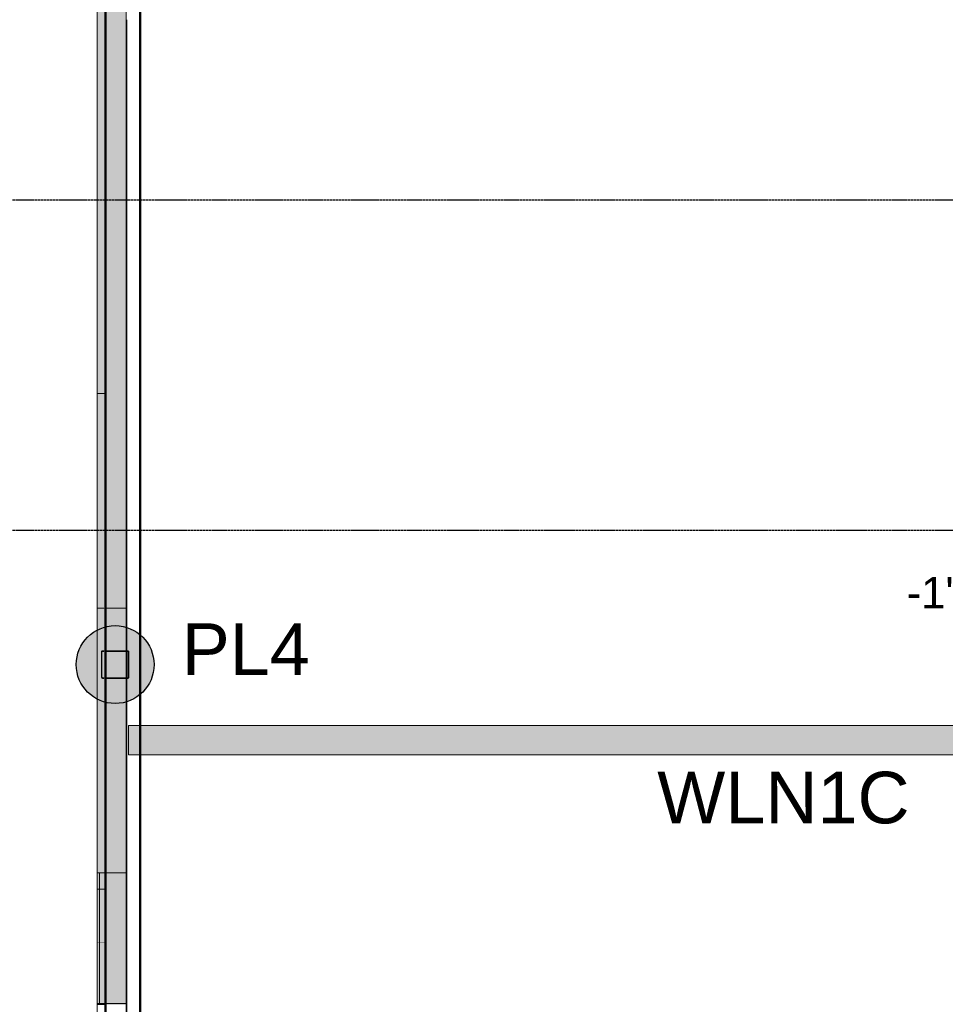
# Model space of a CAD drawing. Header units: inches. Extents: x -4126 to -1814, y 9773 to 12338.
# Tile 55 of 113: x -3854 to -3585, y 11049 to 11336. Entities that reach past the tile are written whole.
import ezdxf

# ---------------------------------------------------------------- set-up
doc = ezdxf.new("R2010")
doc.units = ezdxf.units.IN
doc.header["$MEASUREMENT"] = 0
doc.linetypes.add('Grid Line 1_2_', pattern=[0.875, 0.5, -0.125, 0.125, -0.125])
for name, color, linetype, lineweight in [('A-WALL', 113, 'Continuous', 13), ('G-ANNO-DIMS', 111, 'Continuous', 9), ('I-WALL', 2, 'Continuous', 13), ('S-COLS', 52, 'Continuous', 9), ('S-FNDN', 32, 'Continuous', 13), ('S-GRID', 1, 'Continuous', 9)]:
    doc.layers.add(name, color=color, linetype=linetype, lineweight=lineweight)
doc.layers.add('loads', color=1, linetype='Continuous')
doc.styles.add('Arial', font='Arial.ttf', dxfattribs={"height": 18})
doc.styles.add('Arial_2', font='arial.ttf', dxfattribs={"height": 9.070866})

# ---------------------------------------------------------------- blocks, each defined once
blk = doc.blocks.new('CTR - 1st Phase - Shell_rvt-1-FRAMING PLAN - 1ST FLOOR')
at = {"layer": 'A-WALL', "lineweight": 5, "transparency": 33554585}
h = blk.add_hatch(color=13, dxfattribs=at)
h.paths.add_polyline_path([(-3829.32, 10011.59), (-3823.32, 10011.59), (-3823.32, 10051.37), (-3829.32, 10051.37), (-3829.32, 10050.65)], flags=0)
h.paths.add_polyline_path([(-3829.32, 10089.39), (-3823.32, 10089.39), (-3823.32, 10127.98), (-3829.32, 10127.98), (-3829.32, 10105.37)], flags=0)
h.paths.add_polyline_path([(-3829.32, 10166), (-3823.32, 10166), (-3823.32, 10167.33), (-3829.32, 10167.33)], flags=0)
h.paths.add_polyline_path([(-3823.32, 10203.45), (-3823.32, 10242.99), (-3829.32, 10242.99), (-3829.32, 10203.45)], flags=0)
h.paths.add_polyline_path([(-3823.32, 10281.01), (-3823.32, 10363.19), (-3829.32, 10363.19), (-3829.32, 10281.01), (-3823.82, 10281.01)], flags=0)
h.paths.add_polyline_path([(-3824.69, 10391.06), (-3823.32, 10391.06), (-3823.32, 10434.99), (-3829.32, 10434.99), (-3829.32, 10391.06)], flags=0)
h.paths.add_polyline_path([(-3829.32, 10473.01), (-3823.32, 10473.01), (-3823.32, 10473.77), (-3829.32, 10473.77)], flags=0)
h.paths.add_polyline_path([(-3823.32, 10511.79), (-3823.32, 10588.78), (-3829.32, 10588.78), (-3829.32, 10511.79), (-3825.65, 10511.79)], flags=0)
h.paths.add_polyline_path([(-3829.32, 10626.8), (-3823.32, 10626.8), (-3823.32, 10627.18), (-3829.32, 10627.18)], flags=0)
h.paths.add_polyline_path([(-3823.32, 10665.2), (-3823.32, 10746.19), (-3829.32, 10746.19), (-3829.32, 10665.2), (-3826.87, 10665.2)], flags=0)
h.paths.add_polyline_path([(-3823.32, 10774.06), (-3823.32, 10780.97), (-3829.32, 10780.97), (-3829.32, 10774.06), (-3827.74, 10774.06)], flags=0)
h.paths.add_polyline_path([(-3823.32, 10818.99), (-3823.32, 10857.77), (-3829.32, 10857.77), (-3829.32, 10818.99), (-3828.09, 10818.99)], flags=0)
h.paths.add_polyline_path([(-3828.71, 10895.79), (-3823.32, 10895.79), (-3823.32, 10902.05), (-3829.32, 10902.05), (-3829.32, 10895.79)], flags=0)
h.paths.add_polyline_path([(-3823.32, 10929.93), (-3823.32, 10973.54), (-3829.32, 10973.54), (-3829.32, 10929.93), (-3828.98, 10929.93)], flags=0)
h.paths.add_polyline_path([(-3823.32, 11009.66), (-3823.32, 11011.18), (-3829.32, 11011.18), (-3829.32, 11009.66)], flags=0)
h.paths.add_polyline_path([(-3824.76, 11049.2), (-3823.32, 11049.2), (-3823.32, 11049.58), (-3829.32, 11049.58), (-3829.32, 11049.2)], flags=0)
h.paths.add_polyline_path([(-3823.32, 11087.6), (-3823.32, 11144.15), (-3829.32, 11144.15), (-3829.32, 11087.6), (-3826.28, 11087.6)], flags=0)
h.paths.add_polyline_path([(-3823.32, 11144.33), (-3823.32, 11151.98), (-3829.32, 11151.98), (-3829.32, 11144.33), (-3828.52, 11144.33)], flags=0)
h.paths.add_polyline_path([(-3827.17, 11152.15), (-3823.32, 11152.15), (-3823.32, 11164.59), (-3829.32, 11164.59), (-3829.32, 11152.15), (-3828.83, 11152.15)], flags=0)
h.paths.add_polyline_path([(-3823.32, 11394.99), (-3823.32, 11403.15), (-3829.32, 11403.15), (-3829.32, 11394.99)], flags=0)
h.paths.add_polyline_path([(-3823.32, 11403.33), (-3823.32, 11410.98), (-3829.32, 11410.98), (-3829.32, 11403.33), (-3827.87, 11403.33)], flags=0)
h.paths.add_polyline_path([(-3829.32, 11411.15), (-3823.32, 11411.15), (-3823.32, 11429.49), (-3823.82, 11429.49), (-3823.82, 11430.08), (-3829.32, 11430.08), (-3829.32, 11415.99)], flags=0)
h = blk.add_hatch(color=13, dxfattribs=at)
h.paths.add_polyline_path([(-3823.2, 10011.59), (-3823.2, 10051.37), (-3823.32, 10051.37), (-3823.32, 10011.59)], flags=0)
h.paths.add_polyline_path([(-3823.32, 10089.39), (-3823.2, 10089.39), (-3823.2, 10104.54), (-3823.32, 10104.54)], flags=0)
h.paths.add_polyline_path([(-3823.32, 10104.94), (-3823.2, 10104.94), (-3823.2, 10105.37), (-3823.32, 10105.37)], flags=0)
h.paths.add_polyline_path([(-3823.32, 10106.2), (-3823.2, 10106.2), (-3823.2, 10106.63), (-3823.32, 10106.63)], flags=0)
h.paths.add_polyline_path([(-3823.32, 10107.02), (-3823.2, 10107.02), (-3823.2, 10127.98), (-3823.32, 10127.98)], flags=0)
h.paths.add_polyline_path([(-3823.25, 10166), (-3823.2, 10166), (-3823.2, 10167.33), (-3823.32, 10167.33), (-3823.32, 10166)], flags=0)
h.paths.add_polyline_path([(-3823.2, 10203.45), (-3823.2, 10242.99), (-3823.32, 10242.99), (-3823.32, 10203.45)], flags=0)
h.paths.add_polyline_path([(-3823.32, 10281.01), (-3823.2, 10281.01), (-3823.2, 10296.07), (-3823.32, 10296.07)], flags=0)
h.paths.add_polyline_path([(-3823.32, 10296.47), (-3823.2, 10296.47), (-3823.2, 10296.9), (-3823.32, 10296.9)], flags=0)
h.paths.add_polyline_path([(-3823.32, 10297.73), (-3823.2, 10297.73), (-3823.2, 10298.16), (-3823.32, 10298.16)], flags=0)
h.paths.add_polyline_path([(-3823.2, 10298.55), (-3823.2, 10343.95), (-3823.32, 10343.95), (-3823.32, 10298.55)], flags=0)
h.paths.add_polyline_path([(-3823.2, 10344.35), (-3823.2, 10344.78), (-3823.32, 10344.78), (-3823.32, 10344.35)], flags=0)
h.paths.add_polyline_path([(-3823.32, 10345.61), (-3823.2, 10345.61), (-3823.2, 10346.04), (-3823.32, 10346.04)], flags=0)
h.paths.add_polyline_path([(-3823.2, 10346.43), (-3823.2, 10363.19), (-3823.32, 10363.19), (-3823.32, 10346.43)], flags=0)
h.paths.add_polyline_path([(-3823.2, 10391.06), (-3823.2, 10391.84), (-3823.32, 10391.84), (-3823.32, 10391.06)], flags=0)
h.paths.add_polyline_path([(-3823.32, 10392.23), (-3823.2, 10392.23), (-3823.2, 10392.66), (-3823.32, 10392.66)], flags=0)
h.paths.add_polyline_path([(-3823.32, 10393.49), (-3823.2, 10393.49), (-3823.2, 10393.92), (-3823.32, 10393.92)], flags=0)
h.paths.add_polyline_path([(-3823.2, 10394.32), (-3823.2, 10434.99), (-3823.32, 10434.99), (-3823.32, 10394.32)], flags=0)
h.paths.add_polyline_path([(-3823.2, 10473.01), (-3823.2, 10473.77), (-3823.32, 10473.77), (-3823.32, 10473.01)], flags=0)
h.paths.add_polyline_path([(-3823.32, 10511.79), (-3823.2, 10511.79), (-3823.2, 10535.48), (-3823.32, 10535.48)], flags=0)
h.paths.add_polyline_path([(-3823.2, 10535.87), (-3823.2, 10536.3), (-3823.32, 10536.3), (-3823.32, 10535.87)], flags=0)
h.paths.add_polyline_path([(-3823.32, 10537.14), (-3823.2, 10537.14), (-3823.2, 10537.57), (-3823.32, 10537.57)], flags=0)
h.paths.add_polyline_path([(-3823.2, 10537.96), (-3823.2, 10583.36), (-3823.32, 10583.36), (-3823.32, 10537.96)], flags=0)
h.paths.add_polyline_path([(-3823.32, 10583.76), (-3823.2, 10583.76), (-3823.2, 10584.19), (-3823.32, 10584.19)], flags=0)
h.paths.add_polyline_path([(-3823.32, 10585.02), (-3823.2, 10585.02), (-3823.2, 10585.45), (-3823.32, 10585.45)], flags=0)
h.paths.add_polyline_path([(-3823.2, 10585.84), (-3823.2, 10588.78), (-3823.32, 10588.78), (-3823.32, 10585.84)], flags=0)
h.paths.add_polyline_path([(-3823.32, 10626.8), (-3823.2, 10626.8), (-3823.2, 10627.18), (-3823.32, 10627.18)], flags=0)
h.paths.add_polyline_path([(-3823.2, 10665.2), (-3823.2, 10679.13), (-3823.32, 10679.13), (-3823.32, 10665.2)], flags=0)
h.paths.add_polyline_path([(-3823.32, 10679.52), (-3823.2, 10679.52), (-3823.2, 10679.95), (-3823.32, 10679.95)], flags=0)
h.paths.add_polyline_path([(-3823.32, 10680.78), (-3823.2, 10680.78), (-3823.2, 10681.21), (-3823.32, 10681.21)], flags=0)
h.paths.add_polyline_path([(-3823.32, 10681.61), (-3823.2, 10681.61), (-3823.2, 10727.01), (-3823.32, 10727.01)], flags=0)
h.paths.add_polyline_path([(-3823.32, 10727.4), (-3823.2, 10727.4), (-3823.2, 10727.83), (-3823.32, 10727.83)], flags=0)
h.paths.add_polyline_path([(-3823.32, 10728.67), (-3823.2, 10728.67), (-3823.2, 10729.1), (-3823.32, 10729.1)], flags=0)
h.paths.add_polyline_path([(-3823.2, 10729.49), (-3823.2, 10746.19), (-3823.32, 10746.19), (-3823.32, 10729.49)], flags=0)
h.paths.add_polyline_path([(-3823.2, 10774.06), (-3823.2, 10774.89), (-3823.32, 10774.89), (-3823.32, 10774.06)], flags=0)
h.paths.add_polyline_path([(-3823.2, 10775.28), (-3823.2, 10775.71), (-3823.32, 10775.71), (-3823.32, 10775.28)], flags=0)
h.paths.add_polyline_path([(-3823.32, 10776.55), (-3823.2, 10776.55), (-3823.2, 10776.98), (-3823.32, 10776.98)], flags=0)
h.paths.add_polyline_path([(-3823.2, 10777.37), (-3823.2, 10780.97), (-3823.32, 10780.97), (-3823.32, 10777.37)], flags=0)
h.paths.add_polyline_path([(-3823.2, 10818.99), (-3823.2, 10822.77), (-3823.32, 10822.77), (-3823.32, 10818.99)], flags=0)
h.paths.add_polyline_path([(-3823.32, 10823.17), (-3823.2, 10823.17), (-3823.2, 10823.6), (-3823.32, 10823.6)], flags=0)
h.paths.add_polyline_path([(-3823.32, 10824.08), (-3823.2, 10824.08), (-3823.2, 10824.5), (-3823.32, 10824.5)], flags=0)
h.paths.add_polyline_path([(-3823.32, 10824.9), (-3823.2, 10824.9), (-3823.2, 10857.77), (-3823.32, 10857.77), (-3823.32, 10825.65)], flags=0)
h.paths.add_polyline_path([(-3823.32, 10895.79), (-3823.2, 10895.79), (-3823.2, 10902.05), (-3823.32, 10902.05)], flags=0)
h.paths.add_polyline_path([(-3823.32, 10929.93), (-3823.2, 10929.93), (-3823.2, 10966.06), (-3823.32, 10966.06)], flags=0)
h.paths.add_polyline_path([(-3823.32, 10966.46), (-3823.2, 10966.46), (-3823.2, 10966.89), (-3823.32, 10966.89)], flags=0)
h.paths.add_polyline_path([(-3823.2, 10967.72), (-3823.2, 10968.15), (-3823.32, 10968.15), (-3823.32, 10967.72)], flags=0)
h.paths.add_polyline_path([(-3823.32, 10968.54), (-3823.2, 10968.54), (-3823.2, 10973.54), (-3823.32, 10973.54)], flags=0)
h.paths.add_polyline_path([(-3823.2, 11009.66), (-3823.2, 11011.18), (-3823.32, 11011.18), (-3823.32, 11009.66)], flags=0)
h.paths.add_polyline_path([(-3823.32, 11049.2), (-3823.2, 11049.2), (-3823.2, 11049.58), (-3823.32, 11049.58)], flags=0)
h.paths.add_polyline_path([(-3823.2, 11087.6), (-3823.2, 11109.71), (-3823.32, 11109.71), (-3823.32, 11087.6)], flags=0)
h.paths.add_polyline_path([(-3823.32, 11110.1), (-3823.2, 11110.1), (-3823.2, 11110.53), (-3823.32, 11110.53)], flags=0)
h.paths.add_polyline_path([(-3823.2, 11111.37), (-3823.2, 11111.8), (-3823.32, 11111.8), (-3823.32, 11111.37)], flags=0)
h.paths.add_polyline_path([(-3823.32, 11112.19), (-3823.2, 11112.19), (-3823.2, 11144.15), (-3823.32, 11144.15), (-3823.32, 11121.94)], flags=0)
h.paths.add_polyline_path([(-3823.2, 11144.33), (-3823.2, 11151.98), (-3823.32, 11151.98), (-3823.32, 11144.33)], flags=0)
h.paths.add_polyline_path([(-3823.32, 11152.15), (-3823.2, 11152.15), (-3823.2, 11157.59), (-3823.32, 11157.59)], flags=0)
h.paths.add_polyline_path([(-3823.32, 11157.99), (-3823.2, 11157.99), (-3823.2, 11158.41), (-3823.32, 11158.41)], flags=0)
h.paths.add_polyline_path([(-3823.2, 11159.25), (-3823.2, 11159.68), (-3823.32, 11159.68), (-3823.32, 11159.25)], flags=0)
h.paths.add_polyline_path([(-3823.32, 11160.07), (-3823.2, 11160.07), (-3823.2, 11164.59), (-3823.32, 11164.59)], flags=0)
h.paths.add_polyline_path([(-3823.2, 11394.99), (-3823.2, 11403.15), (-3823.32, 11403.15), (-3823.32, 11394.99)], flags=0)
h.paths.add_polyline_path([(-3823.32, 11403.33), (-3823.2, 11403.33), (-3823.2, 11410.98), (-3823.32, 11410.98), (-3823.32, 11406.9)], flags=0)
h.paths.add_polyline_path([(-3823.32, 11411.15), (-3823.2, 11411.15), (-3823.2, 11429.49), (-3823.32, 11429.49), (-3823.32, 11417.66)], flags=0)
h = blk.add_hatch(color=13, dxfattribs=at)
h.paths.add_polyline_path([(-3829.32, 11144.15), (-3823.32, 11144.15), (-3823.32, 11144.33), (-3829.32, 11144.33), (-3829.32, 11144.17)], flags=0)
h.paths.add_polyline_path([(-3828.83, 11151.98), (-3823.32, 11151.99), (-3823.32, 11152.15), (-3829.32, 11152.13), (-3829.32, 11151.98)], flags=0)
h.paths.add_polyline_path([(-3829.32, 11403.15), (-3823.32, 11403.15), (-3823.32, 11403.33), (-3829.32, 11403.33), (-3829.32, 11403.17)], flags=0)
h.paths.add_polyline_path([(-3829.32, 11410.98), (-3823.32, 11410.99), (-3823.32, 11411.15), (-3829.32, 11411.13)], flags=0)
h = blk.add_hatch(color=13, dxfattribs=at)
h.paths.add_polyline_path([(-3823.2, 11144.15), (-3823.2, 11144.33), (-3823.32, 11144.32), (-3823.32, 11144.15)], flags=0)
h.paths.add_polyline_path([(-3823.2, 11151.98), (-3823.2, 11152.15), (-3823.32, 11152.15), (-3823.32, 11151.98)], flags=0)
h.paths.add_polyline_path([(-3823.2, 11403.15), (-3823.2, 11403.33), (-3823.32, 11403.32), (-3823.32, 11403.15)], flags=0)
h.paths.add_polyline_path([(-3823.2, 11410.98), (-3823.2, 11411.15), (-3823.32, 11411.15), (-3823.32, 11410.98)], flags=0)
h = blk.add_hatch(color=13, dxfattribs=at)
h.paths.add_polyline_path([(-3829.32, 11283.17), (-3829.57, 11283.19), (-3829.54, 11283.33), (-3829.32, 11283.34), (-3829.32, 11394.99), (-3831.82, 11394.99), (-3831.82, 11283.18), (-3829.39, 11283.17)], flags=0)
h.paths.add_polyline_path([(-3829.58, 11164.59), (-3829.32, 11164.59), (-3829.32, 11283.17), (-3829.82, 11283.17), (-3829.79, 11164.59), (-3829.59, 11164.59)], flags=0)
for points in [[(-3829.32, 11164.59), (-3823.32, 11164.59), (-3823.32, 11394.99), (-3829.32, 11394.99), (-3829.32, 11170.09)], [(-3829.82, 11164.59), (-3829.82, 11283.17), (-3831.82, 11283.15), (-3831.82, 11164.59)], [(-3829.32, 11283.17), (-3829.32, 11283.34), (-3829.57, 11283.33), (-3829.54, 11283.19), (-3829.32, 11283.17)], [(-3829.82, 11067.4), (-3829.82, 11087.6), (-3831.82, 11087.6), (-3831.82, 11067.4)], [(-3824.78, 11049.58), (-3823.32, 11049.58), (-3823.32, 11087.6), (-3829.32, 11087.6), (-3829.32, 11049.58)], [(-3831.82, 11067.34), (-3829.82, 11067.34), (-3829.82, 11067.4), (-3831.82, 11067.4), (-3831.82, 11067.34)], [(-3831.82, 11067.32), (-3829.32, 11067.36), (-3829.32, 11067.4), (-3829.82, 11067.4), (-3829.82, 11067.34), (-3831.82, 11067.32)], [(-3823.2, 11062.65), (-3823.2, 11063.48), (-3823.32, 11063.48), (-3823.32, 11062.65)], [(-3829.65, 11049.2), (-3829.32, 11049.2), (-3829.32, 11049.58), (-3831.82, 11049.58), (-3831.82, 11049.2), (-3829.75, 11049.2)]]:
    blk.add_hatch(color=13, dxfattribs=at).paths.add_polyline_path(points, flags=0)
h = blk.add_hatch(color=13, dxfattribs=at)
h.paths.add_polyline_path([(-3823.32, 11164.59), (-3823.2, 11164.59), (-3823.2, 11205.47), (-3823.32, 11205.47), (-3823.32, 11170.09)], flags=0)
h.paths.add_polyline_path([(-3823.32, 11205.87), (-3823.2, 11205.87), (-3823.2, 11206.3), (-3823.32, 11206.3)], flags=0)
h.paths.add_polyline_path([(-3823.32, 11207.13), (-3823.2, 11207.13), (-3823.2, 11207.56), (-3823.32, 11207.56)], flags=0)
h.paths.add_polyline_path([(-3823.32, 11207.95), (-3823.2, 11207.95), (-3823.2, 11253.36), (-3823.32, 11253.36)], flags=0)
h.paths.add_polyline_path([(-3823.32, 11253.75), (-3823.2, 11253.75), (-3823.2, 11254.18), (-3823.32, 11254.18)], flags=0)
h.paths.add_polyline_path([(-3823.32, 11255.01), (-3823.2, 11255.01), (-3823.2, 11255.44), (-3823.32, 11255.44)], flags=0)
h.paths.add_polyline_path([(-3823.32, 11255.84), (-3823.2, 11255.84), (-3823.2, 11287.78), (-3823.32, 11287.78), (-3823.32, 11256.21)], flags=0)
h.paths.add_polyline_path([(-3823.32, 11288.2), (-3823.2, 11288.2), (-3823.2, 11288.63), (-3823.32, 11288.63), (-3823.32, 11288.5)], flags=0)
h.paths.add_polyline_path([(-3823.32, 11289.02), (-3823.2, 11289.02), (-3823.2, 11334.42), (-3823.32, 11334.42), (-3823.32, 11299.26)], flags=0)
h.paths.add_polyline_path([(-3823.2, 11334.82), (-3823.2, 11335.25), (-3823.32, 11335.25), (-3823.32, 11334.82)], flags=0)
h.paths.add_polyline_path([(-3823.32, 11336.08), (-3823.2, 11336.08), (-3823.2, 11336.51), (-3823.32, 11336.51)], flags=0)
h.paths.add_polyline_path([(-3823.32, 11336.9), (-3823.2, 11336.9), (-3823.2, 11382.3), (-3823.32, 11382.3), (-3823.32, 11342.32)], flags=0)
h.paths.add_polyline_path([(-3823.32, 11382.7), (-3823.2, 11382.7), (-3823.2, 11383.13), (-3823.32, 11383.13)], flags=0)
h.paths.add_polyline_path([(-3823.32, 11383.96), (-3823.2, 11383.96), (-3823.2, 11384.39), (-3823.32, 11384.39)], flags=0)
h.paths.add_polyline_path([(-3823.32, 11384.78), (-3823.2, 11384.78), (-3823.2, 11394.99), (-3823.32, 11394.99), (-3823.32, 11385.37)], flags=0)
h = blk.add_hatch(color=13, dxfattribs=at)
h.paths.add_polyline_path([(-3823.2, 11205.47), (-3823.2, 11205.87), (-3823.32, 11205.87), (-3823.32, 11205.47)], flags=0)
h.paths.add_polyline_path([(-3823.32, 11207.56), (-3823.2, 11207.56), (-3823.2, 11207.95), (-3823.32, 11207.95)], flags=0)
h.paths.add_polyline_path([(-3823.2, 11253.36), (-3823.2, 11253.75), (-3823.32, 11253.75), (-3823.32, 11253.36)], flags=0)
h.paths.add_polyline_path([(-3823.2, 11255.44), (-3823.2, 11255.84), (-3823.32, 11255.84), (-3823.32, 11255.44)], flags=0)
h.paths.add_polyline_path([(-3823.32, 11288.63), (-3823.2, 11288.63), (-3823.2, 11289.02), (-3823.32, 11289.02)], flags=0)
h.paths.add_polyline_path([(-3823.2, 11334.42), (-3823.2, 11334.82), (-3823.32, 11334.82), (-3823.32, 11334.42)], flags=0)
h.paths.add_polyline_path([(-3823.2, 11336.51), (-3823.2, 11336.9), (-3823.32, 11336.9), (-3823.32, 11336.51)], flags=0)
h.paths.add_polyline_path([(-3823.32, 11382.3), (-3823.2, 11382.3), (-3823.2, 11382.7), (-3823.32, 11382.7)], flags=0)
h.paths.add_polyline_path([(-3823.32, 11384.39), (-3823.2, 11384.39), (-3823.2, 11384.78), (-3823.32, 11384.78)], flags=0)
h = blk.add_hatch(color=13, dxfattribs=at)
h.paths.add_polyline_path([(-3823.32, 11206.3), (-3823.2, 11206.3), (-3823.2, 11207.13), (-3823.32, 11207.13), (-3823.32, 11206.67)], flags=0)
h.paths.add_polyline_path([(-3823.2, 11254.18), (-3823.2, 11255.01), (-3823.32, 11255.01), (-3823.32, 11254.18)], flags=0)
h.paths.add_polyline_path([(-3823.2, 11287.78), (-3823.2, 11288.2), (-3823.32, 11288.2), (-3823.32, 11287.78)], flags=0)
h.paths.add_polyline_path([(-3823.32, 11335.25), (-3823.2, 11335.25), (-3823.2, 11336.08), (-3823.32, 11336.08), (-3823.32, 11335.62)], flags=0)
h.paths.add_polyline_path([(-3823.2, 11383.13), (-3823.2, 11383.96), (-3823.32, 11383.96), (-3823.32, 11383.13)], flags=0)
h = blk.add_hatch(color=13, dxfattribs=at)
h.paths.add_polyline_path([(-3829.82, 11087.6), (-3829.82, 11144.15), (-3830.38, 11144.19), (-3830.4, 11144.2), (-3830.53, 11144.35), (-3830.57, 11144.5), (-3830.55, 11151.89), (-3830.53, 11151.98), (-3830.38, 11152.11), (-3830.23, 11152.15), (-3829.82, 11152.15), (-3829.82, 11164.59), (-3831.82, 11164.59), (-3831.82, 11087.6)], flags=0)
h.paths.add_polyline_path([(-3830.23, 11144.33), (-3829.82, 11144.35), (-3829.82, 11151.98), (-3830.31, 11151.96), (-3830.38, 11151.89), (-3830.4, 11151.81), (-3830.38, 11144.41), (-3830.31, 11144.35)], flags=0)
h = blk.add_hatch(color=13, dxfattribs=at)
h.paths.add_polyline_path([(-3829.58, 11087.6), (-3829.32, 11087.6), (-3829.37, 11144.15), (-3829.82, 11144.15), (-3829.82, 11087.6), (-3829.6, 11087.6)], flags=0)
h.paths.add_polyline_path([(-3829.54, 11144.33), (-3829.32, 11144.33), (-3829.36, 11151.98), (-3829.82, 11151.98), (-3829.78, 11144.33), (-3829.54, 11144.33)], flags=0)
h.paths.add_polyline_path([(-3829.58, 11152.15), (-3829.32, 11152.15), (-3829.36, 11164.59), (-3829.82, 11164.59), (-3829.78, 11152.15), (-3829.59, 11152.15)], flags=0)
h = blk.add_hatch(color=13, dxfattribs=at)
h.paths.add_polyline_path([(-3823.2, 10104.54), (-3823.2, 10104.94), (-3823.32, 10104.94), (-3823.32, 10104.54)], flags=0)
h.paths.add_polyline_path([(-3823.2, 10106.63), (-3823.2, 10107.02), (-3823.32, 10107.02), (-3823.32, 10106.63)], flags=0)
h.paths.add_polyline_path([(-3823.2, 10296.07), (-3823.2, 10296.47), (-3823.32, 10296.47), (-3823.32, 10296.07)], flags=0)
h.paths.add_polyline_path([(-3823.32, 10298.16), (-3823.2, 10298.16), (-3823.2, 10298.55), (-3823.32, 10298.55)], flags=0)
h.paths.add_polyline_path([(-3823.2, 10343.95), (-3823.2, 10344.35), (-3823.32, 10344.35), (-3823.32, 10343.95)], flags=0)
h.paths.add_polyline_path([(-3823.32, 10346.04), (-3823.2, 10346.04), (-3823.2, 10346.43), (-3823.32, 10346.43)], flags=0)
h.paths.add_polyline_path([(-3823.32, 10391.84), (-3823.2, 10391.84), (-3823.2, 10392.23), (-3823.32, 10392.23)], flags=0)
h.paths.add_polyline_path([(-3823.32, 10393.92), (-3823.2, 10393.92), (-3823.2, 10394.32), (-3823.32, 10394.32)], flags=0)
h.paths.add_polyline_path([(-3823.2, 10535.48), (-3823.2, 10535.87), (-3823.32, 10535.87), (-3823.32, 10535.48)], flags=0)
h.paths.add_polyline_path([(-3823.2, 10537.57), (-3823.2, 10537.96), (-3823.32, 10537.96), (-3823.32, 10537.57)], flags=0)
h.paths.add_polyline_path([(-3823.2, 10583.36), (-3823.2, 10583.76), (-3823.32, 10583.76), (-3823.32, 10583.36)], flags=0)
h.paths.add_polyline_path([(-3823.2, 10585.45), (-3823.2, 10585.84), (-3823.32, 10585.84), (-3823.32, 10585.45)], flags=0)
h.paths.add_polyline_path([(-3823.2, 10679.13), (-3823.2, 10679.52), (-3823.32, 10679.52), (-3823.32, 10679.13)], flags=0)
h.paths.add_polyline_path([(-3823.32, 10681.21), (-3823.2, 10681.21), (-3823.2, 10681.61), (-3823.32, 10681.61)], flags=0)
h.paths.add_polyline_path([(-3823.32, 10727.01), (-3823.2, 10727.01), (-3823.2, 10727.4), (-3823.32, 10727.4)], flags=0)
h.paths.add_polyline_path([(-3823.32, 10729.1), (-3823.2, 10729.1), (-3823.2, 10729.49), (-3823.32, 10729.49)], flags=0)
h.paths.add_polyline_path([(-3823.32, 10774.89), (-3823.2, 10774.89), (-3823.2, 10775.28), (-3823.32, 10775.28)], flags=0)
h.paths.add_polyline_path([(-3823.2, 10776.98), (-3823.2, 10777.37), (-3823.32, 10777.37), (-3823.32, 10776.98)], flags=0)
h.paths.add_polyline_path([(-3823.2, 10822.77), (-3823.2, 10823.17), (-3823.32, 10823.17), (-3823.32, 10822.77)], flags=0)
h.paths.add_polyline_path([(-3823.2, 10824.5), (-3823.2, 10824.9), (-3823.32, 10824.9), (-3823.32, 10824.5)], flags=0)
h.paths.add_polyline_path([(-3823.2, 10966.06), (-3823.2, 10966.46), (-3823.32, 10966.46), (-3823.32, 10966.06)], flags=0)
h.paths.add_polyline_path([(-3823.2, 10968.15), (-3823.2, 10968.54), (-3823.32, 10968.54), (-3823.32, 10968.15)], flags=0)
h.paths.add_polyline_path([(-3823.2, 11109.71), (-3823.2, 11110.1), (-3823.32, 11110.1), (-3823.32, 11109.71)], flags=0)
h.paths.add_polyline_path([(-3823.2, 11111.8), (-3823.2, 11112.19), (-3823.32, 11112.19), (-3823.32, 11111.8)], flags=0)
h.paths.add_polyline_path([(-3823.32, 11157.59), (-3823.2, 11157.59), (-3823.2, 11157.99), (-3823.32, 11157.99)], flags=0)
h.paths.add_polyline_path([(-3823.2, 11159.68), (-3823.2, 11160.07), (-3823.32, 11160.07), (-3823.32, 11159.68)], flags=0)
h = blk.add_hatch(color=13, dxfattribs=at)
h.paths.add_polyline_path([(-3823.32, 10105.37), (-3823.2, 10105.37), (-3823.2, 10106.2), (-3823.32, 10106.2), (-3823.32, 10105.74)], flags=0)
h.paths.add_polyline_path([(-3823.2, 10296.9), (-3823.2, 10297.73), (-3823.32, 10297.73), (-3823.32, 10296.9)], flags=0)
h.paths.add_polyline_path([(-3823.32, 10344.78), (-3823.2, 10344.78), (-3823.2, 10345.61), (-3823.32, 10345.61), (-3823.32, 10345.15)], flags=0)
h.paths.add_polyline_path([(-3823.32, 10392.66), (-3823.2, 10392.66), (-3823.2, 10393.49), (-3823.32, 10393.49), (-3823.32, 10393.03)], flags=0)
h.paths.add_polyline_path([(-3823.2, 10536.3), (-3823.2, 10537.14), (-3823.32, 10537.14), (-3823.32, 10536.3)], flags=0)
h.paths.add_polyline_path([(-3823.2, 10584.19), (-3823.2, 10585.02), (-3823.32, 10585.02), (-3823.32, 10584.19)], flags=0)
h.paths.add_polyline_path([(-3823.2, 10679.95), (-3823.2, 10680.78), (-3823.32, 10680.78), (-3823.32, 10679.95)], flags=0)
h.paths.add_polyline_path([(-3823.2, 10727.83), (-3823.2, 10728.67), (-3823.32, 10728.67), (-3823.32, 10727.83)], flags=0)
h.paths.add_polyline_path([(-3823.2, 10775.71), (-3823.2, 10776.55), (-3823.32, 10776.55), (-3823.32, 10775.71)], flags=0)
h.paths.add_polyline_path([(-3823.32, 10823.6), (-3823.2, 10823.6), (-3823.2, 10823.66), (-3823.32, 10823.66)], flags=0)
h.paths.add_polyline_path([(-3823.32, 10824.01), (-3823.2, 10824.01), (-3823.2, 10824.08), (-3823.32, 10824.08)], flags=0)
h.paths.add_polyline_path([(-3823.2, 10966.89), (-3823.2, 10967.72), (-3823.32, 10967.72), (-3823.32, 10966.89)], flags=0)
h.paths.add_polyline_path([(-3823.2, 11110.53), (-3823.2, 11111.37), (-3823.32, 11111.37), (-3823.32, 11110.53)], flags=0)
h.paths.add_polyline_path([(-3823.32, 11158.41), (-3823.2, 11158.41), (-3823.2, 11159.25), (-3823.32, 11159.25), (-3823.32, 11158.79)], flags=0)
h = blk.add_hatch(color=13, dxfattribs=at)
h.paths.add_polyline_path([(-3829.32, 11067.32), (-3829.7, 11067.34), (-3829.5, 11067.32)], flags=0)
h.paths.add_polyline_path([(-3829.6, 11049.58), (-3829.32, 11049.58), (-3829.32, 11067.32), (-3831.82, 11067.31), (-3831.82, 11049.58), (-3829.65, 11049.58)], flags=0)
h.paths.add_polyline_path([(-3829.54, 11067.4), (-3829.32, 11067.4), (-3829.32, 11087.6), (-3829.82, 11087.6), (-3829.82, 11067.4), (-3829.57, 11067.4)], flags=0)
h.paths.add_polyline_path([(-3829.57, 11067.62), (-3829.5, 11067.64), (-3829.57, 11067.62)], flags=0)
h = blk.add_hatch(color=13, dxfattribs=at)
h.paths.add_polyline_path([(-3823.2, 11049.58), (-3823.2, 11061.83), (-3823.32, 11061.83), (-3823.32, 11049.58)], flags=0)
h.paths.add_polyline_path([(-3823.32, 11062.22), (-3823.2, 11062.22), (-3823.2, 11062.65), (-3823.32, 11062.65), (-3823.32, 11062.46)], flags=0)
h.paths.add_polyline_path([(-3823.32, 11063.48), (-3823.2, 11063.48), (-3823.2, 11063.91), (-3823.32, 11063.91)], flags=0)
h.paths.add_polyline_path([(-3823.2, 11064.31), (-3823.2, 11087.6), (-3823.32, 11087.6), (-3823.32, 11064.31)], flags=0)
h = blk.add_hatch(color=13, dxfattribs=at)
h.paths.add_polyline_path([(-3823.2, 11061.83), (-3823.2, 11062.22), (-3823.32, 11062.22), (-3823.32, 11061.83)], flags=0)
h.paths.add_polyline_path([(-3823.32, 11063.91), (-3823.2, 11063.91), (-3823.2, 11064.31), (-3823.32, 11064.31)], flags=0)
at = {"layer": 'A-WALL', "color": 253}
for p, q in [((-3831.82, 11415.99), (-3831.82, 11226.97)), ((-3829.32, 11415.99), (-3829.32, 11283.34)), ((-3829.32, 11283.34), (-3829.32, 11394.99)), ((-3823.2, 11335.62), (-3823.2, 11335.25)), ((-3823.2, 11334.82), (-3823.2, 11334.42)), ((-3823.2, 11289.02), (-3823.2, 11288.63)), ((-3823.2, 11288.2), (-3823.2, 11287.82)), ((-3829.32, 11283.34), (-3829.32, 11283.17)), ((-3829.32, 11283.17), (-3829.32, 11283.34)), ((-3829.32, 11283.17), (-3829.32, 11226.97)), ((-3829.32, 11164.59), (-3829.32, 11283.17)), ((-3823.2, 11255.84), (-3823.2, 11255.44)), ((-3823.2, 11255.01), (-3823.2, 11254.64)), ((-3823.2, 11254.55), (-3823.2, 11254.18)), ((-3823.2, 11253.75), (-3823.2, 11253.36)), ((-3831.82, 11226.97), (-3831.82, 11082.88)), ((-3829.82, 11226.97), (-3831.82, 11226.97)), ((-3829.68, 11226.97), (-3829.81, 11226.97)), ((-3829.58, 11226.97), (-3829.64, 11226.97)), ((-3829.52, 11226.97), (-3829.57, 11226.97)), ((-3829.36, 11226.97), (-3829.49, 11226.97)), ((-3829.32, 11226.97), (-3829.32, 11082.88)), ((-3823.2, 11207.95), (-3823.2, 11207.56)), ((-3823.2, 11207.13), (-3823.2, 11206.75)), ((-3823.2, 11206.67), (-3823.2, 11206.3)), ((-3823.2, 11205.87), (-3823.2, 11205.47)), ((-3829.32, 11067.4), (-3829.32, 11164.59)), ((-3823.2, 11160.07), (-3823.2, 11159.68)), ((-3823.2, 11159.25), (-3823.2, 11158.87)), ((-3823.2, 11158.79), (-3823.2, 11158.41)), ((-3823.2, 11157.99), (-3823.2, 11157.59)), ((-3823.2, 11152.15), (-3823.2, 11151.99)), ((-3823.2, 11144.32), (-3823.2, 11144.15)), ((-3823.2, 11112.19), (-3823.2, 11111.8)), ((-3823.2, 11111.37), (-3823.2, 11110.99)), ((-3823.2, 11110.91), (-3823.2, 11110.53)), ((-3823.2, 11110.1), (-3823.2, 11109.71)), ((-3831.82, 11082.88), (-3831.82, 11067.4)), ((-3829.76, 11082.88), (-3831.82, 11082.88)), ((-3829.65, 11082.88), (-3829.75, 11082.88)), ((-3829.45, 11082.88), (-3829.5, 11082.88)), ((-3829.32, 11082.88), (-3829.44, 11082.88)), ((-3829.32, 11082.88), (-3829.32, 11067.4)), ((-3831.82, 11067.4), (-3831.82, 11067.34)), ((-3831.82, 11067.32), (-3831.82, 11032.11)), ((-3829.32, 11067.4), (-3829.32, 11067.32)), ((-3829.32, 11067.32), (-3829.32, 11067.4)), ((-3829.32, 11067.32), (-3829.32, 11032.11)), ((-3829.32, 11032.11), (-3829.32, 11067.32)), ((-3823.2, 11063.91), (-3823.2, 11064.31)), ((-3823.2, 11064.31), (-3823.2, 11063.91)), ((-3823.2, 11063.11), (-3823.2, 11063.48)), ((-3823.2, 11063.48), (-3823.2, 11063.11)), ((-3823.2, 11062.65), (-3823.2, 11063.03)), ((-3823.2, 11063.03), (-3823.2, 11062.65)), ((-3823.2, 11061.83), (-3823.2, 11062.22)), ((-3823.2, 11062.22), (-3823.2, 11061.83))]:
    blk.add_line(p, q, dxfattribs=at)
at = {"layer": 'A-WALL', "color": 23}
for p, q in [((-3831.82, 11283.18), (-3831.82, 11394.99)), ((-3831.82, 11164.59), (-3831.82, 11283.18)), ((-3831.82, 11067.4), (-3831.82, 11087.6)), ((-3823.2, 11087.6), (-3823.2, 11064.31)), ((-3831.82, 11067.34), (-3831.82, 11067.4)), ((-3831.82, 11049.58), (-3831.82, 11067.32)), ((-3823.2, 11063.91), (-3823.2, 11063.48)), ((-3823.2, 11062.65), (-3823.2, 11062.22)), ((-3823.2, 11061.83), (-3823.2, 11049.58))]:
    blk.add_line(p, q, dxfattribs=at)
at = {"layer": 'A-WALL', "color": 33}
for p, q in [((-3831.82, 11283.18), (-3831.82, 11394.99)), ((-3831.82, 11394.99), (-3831.82, 11283.18)), ((-3823.2, 11335.25), (-3823.2, 11334.82)), ((-3823.2, 11334.42), (-3823.2, 11289.02)), ((-3823.2, 11288.63), (-3823.2, 11288.2)), ((-3823.2, 11287.78), (-3823.2, 11255.84)), ((-3831.82, 11164.59), (-3831.82, 11283.18)), ((-3831.82, 11283.18), (-3831.82, 11164.59)), ((-3823.2, 11255.44), (-3823.2, 11255.01)), ((-3823.2, 11254.18), (-3823.2, 11253.75)), ((-3823.2, 11253.36), (-3823.2, 11207.95)), ((-3823.2, 11207.56), (-3823.2, 11207.13)), ((-3823.2, 11206.3), (-3823.2, 11205.87)), ((-3823.2, 11205.47), (-3823.2, 11160.07)), ((-3831.82, 11087.6), (-3831.82, 11164.59)), ((-3829.82, 11164.59), (-3831.82, 11164.59)), ((-3831.82, 11164.59), (-3829.82, 11164.59)), ((-3829.71, 11164.59), (-3829.79, 11164.59)), ((-3829.79, 11164.59), (-3829.71, 11164.59)), ((-3829.39, 11164.59), (-3829.47, 11164.59)), ((-3829.47, 11164.59), (-3829.39, 11164.59)), ((-3829.32, 11164.59), (-3823.32, 11164.59)), ((-3823.32, 11164.59), (-3823.2, 11164.59)), ((-3823.2, 11159.68), (-3823.2, 11159.25)), ((-3823.2, 11158.41), (-3823.2, 11157.99)), ((-3823.2, 11157.59), (-3823.2, 11152.15)), ((-3823.2, 11151.99), (-3823.2, 11144.32)), ((-3823.2, 11144.15), (-3823.2, 11112.19)), ((-3823.2, 11111.8), (-3823.2, 11111.37)), ((-3823.2, 11110.53), (-3823.2, 11110.1)), ((-3823.2, 11109.71), (-3823.2, 11087.6)), ((-3831.82, 11087.6), (-3831.82, 11067.4)), ((-3831.82, 11067.4), (-3831.82, 11087.6)), ((-3831.07, 11087.6), (-3831.82, 11087.6)), ((-3829.82, 11087.6), (-3831.82, 11087.6)), ((-3831.07, 11067.4), (-3831.07, 11087.6)), ((-3831.07, 11087.6), (-3831.07, 11067.4)), ((-3831.07, 11087.6), (-3829.82, 11087.6)), ((-3829.82, 11087.6), (-3829.77, 11087.6)), ((-3829.77, 11087.6), (-3829.82, 11087.6)), ((-3829.75, 11087.6), (-3829.65, 11087.6)), ((-3829.65, 11087.6), (-3829.75, 11087.6)), ((-3829.5, 11087.6), (-3829.45, 11087.6)), ((-3829.45, 11087.6), (-3829.5, 11087.6)), ((-3829.44, 11087.6), (-3829.32, 11087.6)), ((-3829.32, 11087.6), (-3829.44, 11087.6)), ((-3829.32, 11087.6), (-3823.32, 11087.6)), ((-3823.32, 11087.6), (-3829.32, 11087.6)), ((-3823.32, 11087.6), (-3823.2, 11087.6)), ((-3823.2, 11087.6), (-3823.32, 11087.6)), ((-3823.2, 11064.31), (-3823.2, 11087.6)), ((-3823.2, 11087.6), (-3823.2, 11064.31)), ((-3831.82, 11067.4), (-3831.82, 11067.34)), ((-3831.82, 11067.34), (-3831.82, 11067.4)), ((-3831.82, 11067.32), (-3831.82, 11049.58)), ((-3831.82, 11049.58), (-3831.82, 11067.32)), ((-3831.07, 11067.34), (-3831.07, 11067.4)), ((-3831.07, 11067.4), (-3831.07, 11067.34)), ((-3831.07, 11049.58), (-3831.07, 11067.32)), ((-3831.07, 11067.32), (-3831.07, 11049.58)), ((-3823.2, 11064.31), (-3823.2, 11063.91)), ((-3823.2, 11063.48), (-3823.2, 11063.91)), ((-3823.2, 11063.91), (-3823.2, 11063.48)), ((-3823.2, 11063.48), (-3823.2, 11063.11)), ((-3823.2, 11063.03), (-3823.2, 11062.65)), ((-3823.2, 11062.22), (-3823.2, 11062.65)), ((-3823.2, 11062.65), (-3823.2, 11062.22)), ((-3823.2, 11062.22), (-3823.2, 11061.83)), ((-3823.2, 11049.58), (-3823.2, 11061.83)), ((-3823.2, 11061.83), (-3823.2, 11049.58)), ((-3831.82, 11049.2), (-3831.82, 11049.58)), ((-3831.82, 11049.58), (-3829.6, 11049.58)), ((-3831.07, 11049.58), (-3831.82, 11049.58)), ((-3829.6, 11049.58), (-3831.07, 11049.58)), ((-3829.55, 11049.58), (-3829.32, 11049.58)), ((-3829.32, 11049.58), (-3829.55, 11049.58)), ((-3829.32, 11049.58), (-3823.32, 11049.58)), ((-3823.32, 11049.58), (-3829.32, 11049.58)), ((-3823.32, 11049.58), (-3823.2, 11049.58)), ((-3823.2, 11049.58), (-3823.32, 11049.58)), ((-3823.2, 11049.58), (-3823.2, 11049.2))]:
    blk.add_line(p, q, dxfattribs=at)
at = {"layer": 'A-WALL', "color": 9}
for p, q in [((-3823.2, 11334.82), (-3823.2, 11335.62)), ((-3823.2, 11334.42), (-3823.2, 11334.82)), ((-3823.2, 11289.02), (-3823.2, 11334.42)), ((-3823.2, 11288.63), (-3823.2, 11289.02)), ((-3823.2, 11287.82), (-3823.2, 11288.63)), ((-3823.2, 11255.84), (-3823.2, 11287.78)), ((-3823.2, 11255.44), (-3823.2, 11255.84)), ((-3823.2, 11254.64), (-3823.2, 11255.44)), ((-3823.2, 11253.75), (-3823.2, 11254.55)), ((-3823.2, 11253.36), (-3823.2, 11253.75)), ((-3823.2, 11207.95), (-3823.2, 11253.36)), ((-3823.2, 11207.56), (-3823.2, 11207.95)), ((-3823.2, 11206.75), (-3823.2, 11207.56)), ((-3823.2, 11205.87), (-3823.2, 11206.67)), ((-3823.2, 11205.47), (-3823.2, 11205.87)), ((-3823.2, 11164.59), (-3823.2, 11205.47)), ((-3823.32, 11164.59), (-3829.32, 11164.59)), ((-3823.2, 11164.59), (-3823.32, 11164.59)), ((-3823.2, 11160.07), (-3823.2, 11164.59)), ((-3823.2, 11159.68), (-3823.2, 11160.07)), ((-3823.2, 11158.87), (-3823.2, 11159.68)), ((-3823.2, 11157.99), (-3823.2, 11158.79)), ((-3823.2, 11157.59), (-3823.2, 11157.99)), ((-3823.2, 11112.19), (-3823.2, 11157.59)), ((-3823.2, 11111.8), (-3823.2, 11112.19)), ((-3823.2, 11110.99), (-3823.2, 11111.8)), ((-3823.2, 11110.1), (-3823.2, 11110.91)), ((-3823.2, 11109.71), (-3823.2, 11110.1)), ((-3823.2, 11064.31), (-3823.2, 11109.71)), ((-3823.2, 11063.91), (-3823.2, 11064.31)), ((-3823.2, 11063.11), (-3823.2, 11063.91)), ((-3823.2, 11062.22), (-3823.2, 11063.03)), ((-3823.2, 11061.83), (-3823.2, 11062.22)), ((-3823.2, 11016.43), (-3823.2, 11061.83))]:
    blk.add_line(p, q, dxfattribs=at)
blk = doc.blocks.new('CTR - 1st Phase - Common Walls_rvt-1-FRAMING PLAN - 1ST FLOOR')
at = {"layer": 'I-WALL', "lineweight": 5, "transparency": 33554585}
for points in [[(-3819.32, 11121.94), (-3819.32, 11130.44), (-3822.72, 11130.44), (-3822.72, 11121.94)], [(-3819.32, 11121.94), (-3493.32, 11121.94), (-3493.32, 11130.44), (-3819.32, 11130.44), (-3819.32, 11122.1)]]:
    blk.add_hatch(color=8, dxfattribs=at).paths.add_polyline_path(points, flags=0)
at = {"layer": 'I-WALL', "color": 253}
for p, q in [((-3822.72, 11130.44), (-3819.32, 11130.44)), ((-3822.72, 11130.44), (-3822.72, 11121.94)), ((-3819.32, 11130.44), (-3638.7, 11130.44)), ((-3638.7, 11130.44), (-3633.95, 11130.44)), ((-3633.95, 11130.44), (-3493.32, 11130.44)), ((-3819.32, 11121.94), (-3822.72, 11121.94)), ((-3493.32, 11121.94), (-3819.32, 11121.94))]:
    blk.add_line(p, q, dxfattribs=at)
at = {"layer": 'I-WALL', "color": 9}
for p, q in [((-3819.32, 11130.44), (-3822.72, 11130.44)), ((-3822.72, 11121.94), (-3822.72, 11130.44)), ((-3638.7, 11130.44), (-3819.32, 11130.44)), ((-3633.95, 11130.44), (-3638.7, 11130.44)), ((-3493.32, 11130.44), (-3633.95, 11130.44)), ((-3822.72, 11121.94), (-3819.32, 11121.94)), ((-3819.32, 11121.94), (-3493.32, 11121.94))]:
    blk.add_line(p, q, dxfattribs=at)

msp = doc.modelspace()

# ---------------------------------------------------------------- hatches: boundary and pattern name
at = {"layer": 'loads'}
h = msp.add_hatch(color=256, dxfattribs=at)
edge = h.paths.add_edge_path()
edge.add_arc((-3826.563, 11148.166), 11.314, 0, 360)
at = {"layer": 'S-COLS', "lineweight": 5, "transparency": 33554483}
for points in [[(-3830.226, 11144.153), (-3829.824, 11144.163), (-3829.824, 11144.327), (-3830.313, 11144.351), (-3830.376, 11144.414), (-3830.4, 11144.501), (-3830.376, 11151.892), (-3830.313, 11151.956), (-3830.226, 11151.979), (-3829.824, 11151.979), (-3829.824, 11152.153), (-3830.376, 11152.113), (-3830.4, 11152.107), (-3830.533, 11151.956), (-3830.574, 11151.805), (-3830.533, 11144.351), (-3830.527, 11144.327), (-3830.376, 11144.194), (-3830.313, 11144.177)], [(-3823.199, 11144.153), (-3822.771, 11144.194), (-3822.724, 11144.224), (-3822.62, 11144.327), (-3822.574, 11144.501), (-3822.614, 11151.956), (-3822.62, 11151.979), (-3822.771, 11152.113), (-3822.922, 11152.153), (-3823.199, 11152.153), (-3823.199, 11151.979), (-3822.835, 11151.956), (-3822.771, 11151.892), (-3822.748, 11151.805), (-3822.771, 11144.414), (-3822.835, 11144.351), (-3822.922, 11144.327), (-3823.199, 11144.321), (-3823.199, 11144.253)]]:
    msp.add_hatch(color=256, dxfattribs=at).paths.add_polyline_path(points, flags=0)
h = msp.add_hatch(color=256, dxfattribs=at)
h.paths.add_polyline_path([(-3829.404, 11144.153), (-3829.324, 11144.175), (-3829.365, 11144.327), (-3829.824, 11144.327), (-3829.782, 11144.153), (-3829.449, 11144.153)], flags=0)
h.paths.add_polyline_path([(-3829.582, 11151.979), (-3829.324, 11151.979), (-3829.363, 11152.153), (-3829.824, 11152.144), (-3829.784, 11151.979), (-3829.594, 11151.979)], flags=0)

# ---------------------------------------------------------------- linework, layer by layer
at = {"layer": 'loads'}
msp.add_circle((-3826.563, 11148.166), 11.314, dxfattribs=at)
at = {"layer": 'S-COLS'}
for p, q in [((-3830.574, 11144.501), (-3830.574, 11151.805)), ((-3830.574, 11144.501), (-3830.574, 11151.805)), ((-3830.4, 11151.805), (-3830.4, 11144.501)), ((-3830.4, 11151.805), (-3830.4, 11144.501)), ((-3830.226, 11152.153), (-3829.824, 11152.153)), ((-3830.226, 11152.153), (-3829.824, 11152.153)), ((-3829.824, 11151.979), (-3830.226, 11151.979)), ((-3829.824, 11151.979), (-3830.226, 11151.979)), ((-3829.784, 11152.153), (-3829.715, 11152.153)), ((-3829.784, 11152.153), (-3829.715, 11152.153)), ((-3829.715, 11151.979), (-3829.784, 11151.979)), ((-3829.715, 11151.979), (-3829.784, 11151.979)), ((-3829.469, 11152.153), (-3829.4, 11152.153)), ((-3829.469, 11152.153), (-3829.4, 11152.153)), ((-3829.4, 11151.979), (-3829.469, 11151.979)), ((-3829.4, 11151.979), (-3829.469, 11151.979)), ((-3829.324, 11152.153), (-3823.324, 11152.153)), ((-3829.324, 11152.153), (-3823.324, 11152.153)), ((-3823.324, 11151.979), (-3829.324, 11151.979)), ((-3823.324, 11151.979), (-3829.324, 11151.979)), ((-3823.324, 11152.153), (-3822.922, 11152.153)), ((-3823.324, 11152.153), (-3823.199, 11152.153)), ((-3822.922, 11151.979), (-3823.324, 11151.979)), ((-3823.199, 11151.979), (-3823.324, 11151.979)), ((-3823.199, 11152.153), (-3822.922, 11152.153)), ((-3822.922, 11151.979), (-3823.199, 11151.979)), ((-3822.748, 11144.501), (-3822.748, 11151.805)), ((-3822.748, 11144.501), (-3822.748, 11151.805)), ((-3822.574, 11151.805), (-3822.574, 11144.501)), ((-3822.574, 11151.805), (-3822.574, 11144.501)), ((-3830.226, 11144.327), (-3829.824, 11144.327)), ((-3830.226, 11144.327), (-3829.824, 11144.327)), ((-3829.824, 11144.153), (-3830.226, 11144.153)), ((-3829.824, 11144.153), (-3830.226, 11144.153)), ((-3829.782, 11144.327), (-3829.719, 11144.327)), ((-3829.782, 11144.327), (-3829.719, 11144.327)), ((-3829.719, 11144.153), (-3829.782, 11144.153)), ((-3829.719, 11144.153), (-3829.782, 11144.153)), ((-3829.467, 11144.327), (-3829.404, 11144.327)), ((-3829.467, 11144.327), (-3829.404, 11144.327)), ((-3829.404, 11144.153), (-3829.467, 11144.153)), ((-3829.404, 11144.153), (-3829.467, 11144.153)), ((-3829.324, 11144.327), (-3823.324, 11144.327)), ((-3829.324, 11144.327), (-3823.324, 11144.327)), ((-3823.324, 11144.153), (-3829.324, 11144.153)), ((-3823.324, 11144.153), (-3829.324, 11144.153)), ((-3823.324, 11144.327), (-3822.922, 11144.327)), ((-3823.324, 11144.327), (-3823.199, 11144.327)), ((-3822.922, 11144.153), (-3823.324, 11144.153)), ((-3823.199, 11144.153), (-3823.324, 11144.153)), ((-3823.199, 11144.327), (-3822.922, 11144.327)), ((-3822.922, 11144.153), (-3823.199, 11144.153))]:
    msp.add_line(p, q, dxfattribs=at)
for centre, radius, start, end in [((-3830.226, 11151.805), 0.348, 90, 180), ((-3830.226, 11151.805), 0.348, 150, 180), ((-3830.226, 11151.805), 0.348, 120, 150), ((-3830.226, 11151.805), 0.348, 90, 120), ((-3830.226, 11151.805), 0.174, 90, 180), ((-3830.226, 11151.805), 0.174, 150, 180), ((-3830.226, 11151.805), 0.174, 120, 150), ((-3830.226, 11151.805), 0.174, 90, 120), ((-3822.922, 11151.805), 0.348, 0, 90), ((-3822.922, 11151.805), 0.348, 60, 90), ((-3822.922, 11151.805), 0.174, 0, 90), ((-3822.922, 11151.805), 0.174, 60, 90), ((-3822.922, 11151.805), 0.174, 30, 60), ((-3822.922, 11151.805), 0.174, 0, 30), ((-3822.922, 11151.805), 0.348, 30, 60), ((-3822.922, 11151.805), 0.348, 0, 30), ((-3830.226, 11144.501), 0.348, 180, 270), ((-3830.226, 11144.501), 0.348, 180, 270), ((-3830.226, 11144.501), 0.174, 180, 270), ((-3830.226, 11144.501), 0.174, 180, 210), ((-3830.226, 11144.501), 0.174, 210, 240), ((-3830.226, 11144.501), 0.174, 240, 270), ((-3822.922, 11144.501), 0.348, 270, 0), ((-3822.922, 11144.501), 0.174, 270, 0), ((-3822.922, 11144.501), 0.174, 270, 0), ((-3822.922, 11144.501), 0.348, 270, 330), ((-3822.922, 11144.501), 0.348, 330, 0)]:
    msp.add_arc(centre, radius, start, end, dxfattribs=at)
at = {"layer": 'S-FNDN', "lineweight": 50}
for p, q in [((-3829.324, 9899.189), (-3829.324, 12087.189)), ((-3819.324, 11542.989), (-3819.324, 9901.189))]:
    msp.add_line(p, q, dxfattribs=at)
at = {"layer": 'S-FNDN'}
msp.add_line((-3823.324, 9897.189), (-3823.324, 11550.989), dxfattribs=at)
at = {"layer": 'S-GRID', "linetype": 'Grid Line 1_2_', "lineweight": 30}
for p, q in [((-1814.206, 11283.189), (-4076.95, 11283.189)), ((-1814.206, 11187.189), (-4076.95, 11187.189))]:
    msp.add_line(p, q, dxfattribs=at)

# ---------------------------------------------------------------- block references
at = {"lineweight": 5}
for name in ['CTR - 1st Phase - Shell_rvt-1-FRAMING PLAN - 1ST FLOOR', 'CTR - 1st Phase - Common Walls_rvt-1-FRAMING PLAN - 1ST FLOOR']:
    msp.add_blockref(name, (0, 0), dxfattribs=at)

# ---------------------------------------------------------------- texts
at = {"layer": 'loads', "char_height": 15, "width": 31, "attachment_point": 1, "style": 'Arial'}
for s, insert in [('PL4', (-3807.239, 11160.152)), ('WLN1C', (-3669, 11117))]:
    msp.add_mtext(s, dxfattribs=dict(at, insert=insert))

# ---------------------------------------------------------------- next in the draw order: texts
at = {"layer": 'G-ANNO-DIMS', "insert": (-3596.517, 11173.618), "char_height": 9.07087, "width": 62.85656, "attachment_point": 1, "line_spacing_factor": 0.941778, "style": 'Arial_2', "bg_fill": 3, "box_fill_scale": 1.25, "bg_fill_color": 256, "bg_fill_true_color": 13158600, "bg_fill_transparency": 0}
msp.add_mtext('-1\' - 3" -B', dxfattribs=at)

doc.saveas('drawing.dxf')
